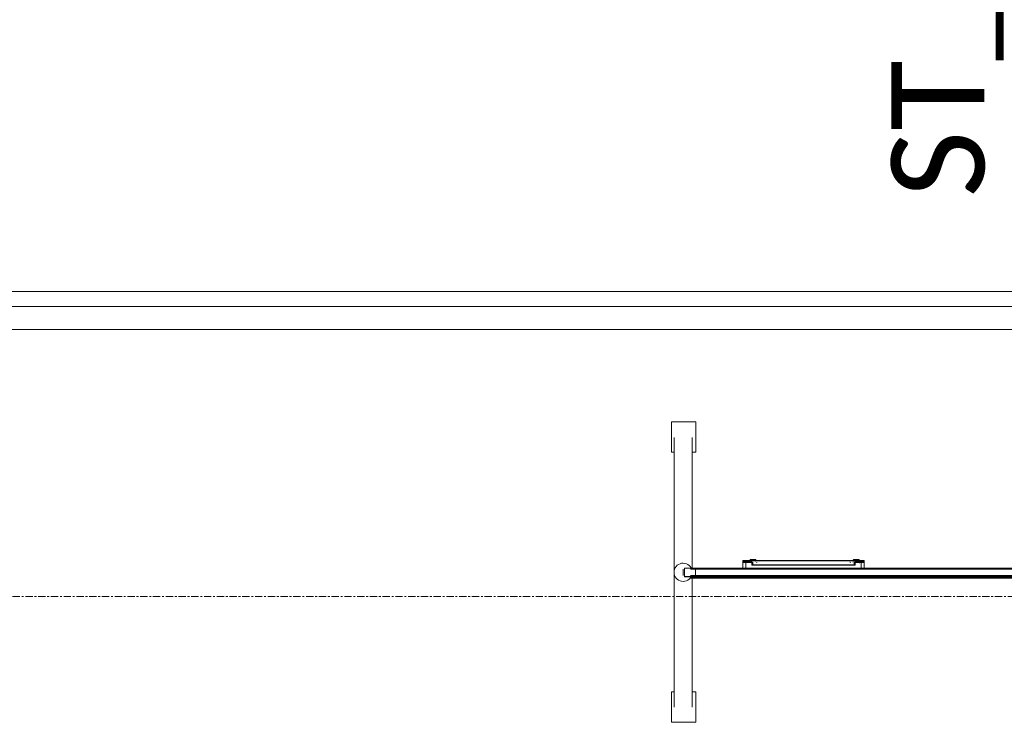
# Model space of a CAD drawing. Header units: millimetres. Extents: x -3388 to 301539, y -5590 to 54660.
# Tile 152 of 216: x 73746 to 75366, y 29493 to 30650. Entities that reach past the tile are written whole.
import ezdxf

# ---------------------------------------------------------------- set-up
doc = ezdxf.new("R2010")
doc.units = ezdxf.units.MM
doc.linetypes.add('stramienlijn', pattern=[21, 12, -3, 3, -3])
for name, color, linetype, lineweight in [('A-ANNO-IDEN', 131, 'Continuous', 18), ('A-GLAZ-CURT', 52, 'Continuous', 9), ('I-FURN', 30, 'Continuous', 13), ('Q-CASE', 31, 'Continuous', 9), ('S-GRID', 1, 'Continuous', 9)]:
    doc.layers.add(name, color=color, linetype=linetype, lineweight=lineweight)
doc.styles.add('Calibri', font='calibri.ttf', dxfattribs={"height": 153.100159})

# ---------------------------------------------------------------- blocks, each defined once
blk = doc.blocks.new('300_82_oth_Cascando Whiteboard Round 20 - 4104___default_dwg_72_CADO_WH_D2_ME_WH_4104-19556229-4e verdieping - bouwdeel 3_ 4_ 5')
at = {"layer": 'I-FURN', "color": 8, "lineweight": 9}
for p, q in [((20, 2), (13.2, 2)), ((13.2, 2), (20, 2)), ((98.5, 14.5), (103, 14.5)), ((293, 14.5), (297.5, 14.5)), ((804, 4), (807, 4)), ((837.3, 4), (844, 4)), ((844, 4), (837.3, 4)), ((1186.5, 14.5), (1191, 14.5)), ((1381, 14.5), (1385.5, 14.5)), ((1425, 4), (1428, 4)), ((1468, 2), (1474.9, 2)), ((1474.9, 2), (1468, 2)), ((20, -12), (12.7, -12)), ((12.7, -12), (20, -12)), ((802, -14.5), (802, -14)), ((1426, -14.5), (1426, -14)), ((1468, -12), (1475.3, -12)), ((1475.3, -12), (1468, -12))]:
    blk.add_line(p, q, dxfattribs=at)
at = {"layer": 'I-FURN', "color": 8, "lineweight": 9, "flags": 128}
for points in [[(807, 4), (804, 4), (804, 2), (804, 4)], [(1428, 2), (1428, 4), (1425, 4)], [(10.8, -14.5), (18, -14.5), (1466, -14.5), (1476.8, -14.5)], [(1476.5, -14), (1466, -14), (18, -14), (11.5, -14)]]:
    blk.add_lwpolyline(points, dxfattribs=at)
blk.add_lwpolyline([(1394.7, 4), (1388, 4)], close=True, dxfattribs=at)
at = {"layer": 'I-FURN', "color": 8, "lineweight": 9}
for centre, start, end in [((98.5, 14), 90, 180), ((297.5, 14), 0, 90), ((1186.5, 14), 90, 180), ((1385.5, 14), 0, 90)]:
    blk.add_arc(centre, 0.5, start, end, dxfattribs=at)
blk = doc.blocks.new('300_82_oth_Cascando Whiteboard Round 20 - 4104___default_dwg_72cado_wh21AD191D793464E4B9ED8C6E3807C616E-19556230-4e verdieping - bouwdeel 3_ 4_ 5')
blk.add_blockref('300_82_oth_Cascando Whiteboard Round 20 - 4104___default_dwg_72_CADO_WH_D2_ME_WH_4104-19556229-4e verdieping - bouwdeel 3_ 4_ 5', (0, 0))
blk = doc.blocks.new('300_82_oth_Cascando Whiteboard Round 20 - 4104___default_dwg_72CADO_WH_D3_ME_WH_BOARD_4104-19556231-4e verdieping - bouwdeel 3_ 4_ 5')
at = {"layer": 'I-FURN', "color": 8, "lineweight": 9}
for p, q in [((2, -12), (2, -12.5)), ((20, -12.5), (11.9, -12.5)), ((11.9, -12.5), (20, -12.5)), ((20, -12), (12.2, -12)), ((12.2, -12), (20, -12)), ((20, -12), (1468, -12)), ((20, -12), (20, -12.5)), ((1468, -12.5), (20, -12.5)), ((1475.8, -12), (1468, -12)), ((1468, -12), (1475.8, -12)), ((1468, -12), (1468, -12.5)), ((1468, -12.5), (1476.1, -12.5)), ((1476.1, -12.5), (1468, -12.5)), ((1486, -12.5), (1486, -12))]:
    blk.add_line(p, q, dxfattribs=at)
blk = doc.blocks.new('300_82_oth_Cascando Whiteboard Round 20 - 4104___default_dwg_72CADO_WH_D3_ME_WH_FRAME_4104-19556232-4e verdieping - bouwdeel 3_ 4_ 5')
at = {"layer": 'I-FURN', "color": 8, "lineweight": 9}
for p, q in [((0, 0), (0, -10)), ((20, 0), (12.3, 0)), ((12.3, 0), (20, 0)), ((20, 2), (13.2, 2)), ((13.2, 2), (20, 2)), ((20, 2), (13.2, 2)), ((13.2, 2), (20, 2)), ((1468, 2), (20, 2)), ((20, 2), (20, 0)), ((20, 0), (20, 2)), ((98, 14), (98, 12)), ((98, 14), (98, 11)), ((98, 12), (98, 14)), ((98, 14), (98, 11)), ((98, 14), (98.5, 14)), ((103, 14), (98, 14)), ((98, 11), (98, 14)), ((98.5, 14), (98, 14)), ((98, 12), (103, 12)), ((98, 11), (98, 1.9)), ((98, 1.9), (98, 11)), ((103, 11), (98, 11)), ((102.7, 14.5), (98.5, 14.5)), ((98.5, 14.5), (103, 14.5)), ((103, 14.5), (98.5, 14.5)), ((98.5, 14.5), (102.7, 14.5)), ((103, 11.5), (98.5, 11.5)), ((98.5, 11.5), (103, 11.5)), ((98.5, 0), (98.5, 0)), ((98.5, 0), (98.5, 0)), ((98.5, 0), (98.5, 0)), ((293, 14.5), (103, 14.5)), ((103, 14.5), (293, 14.5)), ((103, 14.5), (103, 14)), ((293, 14), (103, 14)), ((103, 14), (103, 12)), ((103, 12), (112.8, 12)), ((103, 11.5), (103, 12)), ((103, 11.5), (112.8, 11.5)), ((112.8, 11.5), (103, 11.5)), ((103, 11.5), (114, 11.5)), ((103, 11.5), (103, 11)), ((114.5, 11), (103, 11)), ((103, 11), (103, 1.9)), ((107, 0), (107, 0)), ((110.2, 15.5), (119.8, 15.5)), ((119.8, 15.5), (110.2, 15.5)), ((110.2, 15.5), (110.2, 15)), ((110.2, 15), (110.2, 15.5)), ((110.2, 15.5), (119.8, 15.5)), ((119.8, 15.5), (110.2, 15.5)), ((119.8, 15.5), (110.2, 15.5)), ((110.2, 15.5), (119.8, 15.5)), ((119.8, 15.5), (110.2, 15.5)), ((110.2, 15.5), (119.8, 15.5)), ((119.3, 16), (110.7, 16)), ((110.7, 16), (119.3, 16)), ((119.3, 16), (110.7, 16)), ((110.7, 16), (119.3, 16)), ((110.7, 16), (119.3, 16)), ((119.3, 16), (110.7, 16)), ((110.7, 16), (119.3, 16)), ((119.3, 16), (110.7, 16)), ((113.1, 11.5), (112.5, 11.5)), ((112.5, 11.5), (112.8, 11.5)), ((112.8, 11.5), (112.8, 12)), ((113, 11), (113, 7.2)), ((113, 7.2), (113, 11)), ((113, 11), (113, 8.7)), ((113, 11), (114.5, 11)), ((114.5, 11), (113, 11)), ((113, 8.7), (113, 8.2)), ((113, 8.2), (113, 7.2)), ((113, 7.2), (114.5, 7.2)), ((113.5, 7.2), (113, 7.2)), ((114.5, 8.8), (113.1, 8.8)), ((113.5, 8.3), (114.5, 8.3)), ((113.5, 7.2), (113.5, 8.2)), ((113.5, 7.2), (113.5, 6.7)), ((114.5, 6.7), (113.5, 6.7)), ((114.5, 11), (114.5, 7.2)), ((114.5, 7.2), (281.5, 7.2)), ((114.5, 7.2), (114.5, 6.7)), ((114.5, 6.7), (281.5, 6.7)), ((281.5, 6.7), (114.5, 6.7)), ((116.4, 11.5), (116.3, 11.5)), ((119, 0), (119, 0)), ((119, 0), (119, 0)), ((119.8, 15), (119.8, 15.5)), ((119.8, 15.5), (119.8, 15)), ((277, 0), (277, 0)), ((280, 15.5), (280, 14.3)), ((285.5, 15.5), (280, 15.5)), ((280, 15.5), (285.5, 15.5)), ((281.2, 15.5), (284.5, 15.5)), ((284.5, 15.5), (281.2, 15.5)), ((284.5, 15.5), (281.2, 15.5)), ((281.2, 15.5), (284.5, 15.5)), ((281.5, 7.2), (281.5, 11)), ((293, 11), (281.5, 11)), ((283, 11), (281.5, 11)), ((281.5, 11), (283, 11)), ((282.9, 8.8), (281.5, 8.8)), ((281.5, 8.3), (282.5, 8.3)), ((281.5, 7.2), (283, 7.2)), ((281.5, 7.2), (281.5, 6.7)), ((282.5, 6.7), (281.5, 6.7)), ((281.8, 15.5), (285.5, 15.5)), ((285.5, 15.5), (281.8, 15.5)), ((282, 11.5), (293, 11.5)), ((282.5, 8.2), (282.5, 7.2)), ((283, 7.2), (282.5, 7.2)), ((282.5, 6.7), (282.5, 7.2)), ((283.5, 11.5), (282.9, 11.5)), ((283, 7.2), (283, 11)), ((283, 8.7), (283, 11)), ((283, 11), (283, 7.2)), ((283, 8.2), (283, 8.7)), ((283, 7.2), (283, 8.2)), ((283.2, 12), (293, 12)), ((283.2, 12), (283.2, 11.5)), ((283.2, 11.5), (293, 11.5)), ((293, 11.5), (283.2, 11.5)), ((283.2, 11.5), (283.5, 11.5)), ((285.5, 15.5), (284.5, 15.5)), ((284.5, 15.5), (285.5, 15.5)), ((284.5, 15), (284.5, 15.5)), ((284.5, 15.5), (284.5, 15)), ((284.5, 15.5), (290, 15.5)), ((290, 15.5), (284.5, 15.5)), ((284.5, 15.5), (284.5, 15)), ((284.5, 15), (284.5, 15.5)), ((284.6, 16), (285.4, 16)), ((285.4, 16), (284.6, 16)), ((284.6, 16), (285.4, 16)), ((285.4, 16), (284.6, 16)), ((285.4, 16), (284.6, 16)), ((284.6, 16), (285.4, 16)), ((285.4, 16), (284.6, 16)), ((284.6, 16), (285.4, 16)), ((288.8, 15.5), (285.5, 15.5)), ((285.5, 15.5), (288.8, 15.5)), ((285.5, 15), (285.5, 15.5)), ((285.5, 15.5), (285.5, 15)), ((289, 0), (289, 0)), ((289, 0), (289, 0)), ((293, 14.5), (297.5, 14.5)), ((293, 14.5), (293, 14)), ((297.5, 14.5), (293, 14.5)), ((293, 12), (293, 14)), ((298, 14), (293, 14)), ((293, 12), (298, 12)), ((293, 12), (293, 11.5)), ((293, 11.5), (297.5, 11.5)), ((297.5, 11.5), (293, 11.5)), ((293, 11.5), (293, 11)), ((293, 1.9), (293, 11)), ((298, 11), (293, 11)), ((297.5, 14.5), (293.3, 14.5)), ((293.3, 14.5), (297.5, 14.5)), ((297.5, 14), (298, 14)), ((298, 14), (297.5, 14)), ((297.5, 0), (297.5, 0)), ((298, 12), (298, 14)), ((298, 11), (298, 14)), ((298, 11), (298, 14)), ((298, 14), (298, 12)), ((298, 14), (298, 11)), ((298, 1.9), (298, 11)), ((298, 11), (298, 1.9)), ((12.3, -10), (20, -10)), ((20, -10), (12.3, -10)), ((20, -12), (13.1, -12)), ((13.1, -12), (20, -12)), ((20, -12), (13.1, -12)), ((13.1, -12), (20, -12)), ((20, -12), (20, -10)), ((20, -10), (20, -12)), ((20, -12), (1468, -12))]:
    blk.add_line(p, q, dxfattribs=at)
at = {"layer": 'I-FURN', "color": 8, "lineweight": 9, "flags": 128}
for points in [[(20, 2), (19.3, 2), (18.6, 2), (17.8, 2), (17.1, 2), (16.4, 2), (15.7, 2), (15, 2), (14.3, 2), (13.7, 2), (13, 2), (12.3, 2), (11.7, 2), (11.1, 2), (10.4, 2), (9.8, 2), (9.3, 2), (8.7, 2), (8.1, 2), (7.6, 2), (7.1, 2), (6.6, 2), (6.1, 2), (5.7, 2), (5.3, 2), (4.9, 2), (4.5, 2), (4.1, 2), (3.8, 2), (3.5, 2), (3.2, 2), (3, 2), (2.8, 2), (2.6, 2), (2.4, 2), (2.3, 2), (2.2, 2), (2.1, 2), (2, 2), (2, 2)], [(13.5, 2), (14.2, 2), (14.8, 2), (15.5, 2), (16.2, 2), (16.9, 2), (17.7, 2), (18.4, 2), (19.1, 2), (19.8, 2), (20, 2)], [(20, 2), (382, 2), (744, 2), (1106, 2), (1468, 2)], [(1468, 2), (1106, 2), (744, 2), (382, 2), (20, 2)], [(20, 0), (20, -2.5), (20, -5), (20, -7.5), (20, -10)], [(1468, 0), (1106, 0), (744, 0), (382, 0), (20, 0)], [(20, -10), (20, -7.5), (20, -5), (20, -2.5), (20, 0)], [(20, 0), (382, 0), (744, 0), (1106, 0), (1468, 0)], [(98, 14), (98, 14), (98, 14), (98, 14), (98, 14), (98, 14.1), (98, 14.1), (98, 14.1), (98, 14.1), (98, 14.1), (98, 14.2), (98, 14.2), (98.1, 14.2), (98.1, 14.2), (98.1, 14.2), (98.1, 14.2), (98.1, 14.3), (98.1, 14.3), (98.1, 14.3), (98.1, 14.3), (98.2, 14.3), (98.2, 14.3), (98.2, 14.3), (98.2, 14.4), (98.2, 14.4), (98.2, 14.4), (98.2, 14.4), (98.3, 14.4), (98.3, 14.4), (98.3, 14.4), (98.3, 14.4), (98.3, 14.4), (98.4, 14.4), (98.4, 14.4), (98.4, 14.4), (98.4, 14.5), (98.4, 14.5), (98.5, 14.5), (98.5, 14.5), (98.5, 14.5), (98.5, 14.5)], [(98, 14), (98, 14), (98, 14), (98, 14.1), (98, 14.1), (98, 14.1), (98, 14.1), (98, 14.1), (98, 14.2), (98, 14.2), (98.1, 14.2), (98.1, 14.2), (98.1, 14.2), (98.1, 14.2), (98.1, 14.3), (98.1, 14.3), (98.1, 14.3), (98.1, 14.3), (98.2, 14.3), (98.2, 14.3), (98.2, 14.3), (98.2, 14.4), (98.2, 14.4), (98.2, 14.4), (98.2, 14.4), (98.3, 14.4), (98.3, 14.4), (98.3, 14.4), (98.3, 14.4), (98.3, 14.4), (98.4, 14.4), (98.4, 14.4), (98.4, 14.4), (98.4, 14.5), (98.4, 14.5), (98.5, 14.5), (98.5, 14.5), (98.5, 14.5), (98.5, 14.5)], [(98.5, 11.5), (98.5, 11.5), (98.5, 11.5), (98.4, 11.5), (98.4, 11.5), (98.4, 11.5), (98.4, 11.5), (98.4, 11.5), (98.3, 11.5)], [(103, 14.5), (102.8, 14.5), (102.6, 14.5), (102.5, 14.5), (102.3, 14.5), (102.1, 14.5), (101.9, 14.5), (101.8, 14.5), (101.6, 14.5), (101.4, 14.5), (101.2, 14.5), (101.1, 14.5), (100.9, 14.5), (100.8, 14.5), (100.6, 14.5), (100.5, 14.5), (100.3, 14.5), (100.2, 14.5), (100, 14.5), (99.9, 14.5), (99.8, 14.5), (99.6, 14.5), (99.5, 14.5), (99.4, 14.5), (99.3, 14.5), (99.2, 14.5), (99.1, 14.5), (99, 14.5), (98.9, 14.5), (98.9, 14.5), (98.8, 14.5), (98.7, 14.5), (98.7, 14.5), (98.6, 14.5), (98.6, 14.5), (98.6, 14.5), (98.5, 14.5), (98.5, 14.5), (98.5, 14.5), (98.5, 14.5)], [(98.5, 14.5), (98.5, 14.5), (98.5, 14.5), (98.6, 14.5), (98.7, 14.5), (98.8, 14.5), (98.9, 14.5), (99.1, 14.5), (99.2, 14.5), (99.4, 14.5), (99.6, 14.5), (99.9, 14.5), (100.1, 14.5), (100.4, 14.5), (100.7, 14.5), (101, 14.5), (101.4, 14.5), (101.7, 14.5), (102.1, 14.5), (102.5, 14.5), (102.9, 14.5)], [(98.5, 14.5), (98.5, 14.5), (98.5, 14.5), (98.5, 14.5), (98.6, 14.5), (98.6, 14.5), (98.6, 14.5), (98.7, 14.5), (98.7, 14.5), (98.8, 14.5), (98.9, 14.5), (98.9, 14.5), (99, 14.5), (99.1, 14.5), (99.2, 14.5), (99.3, 14.5), (99.4, 14.5), (99.5, 14.5), (99.6, 14.5), (99.7, 14.5), (99.9, 14.5), (100, 14.5), (100.1, 14.5), (100.3, 14.5), (100.4, 14.5), (100.6, 14.5), (100.7, 14.5), (100.9, 14.5), (101, 14.5), (101.2, 14.5), (101.4, 14.5), (101.5, 14.5), (101.7, 14.5), (101.9, 14.5), (102.1, 14.5), (102.2, 14.5), (102.4, 14.5), (102.6, 14.5), (102.8, 14.5), (103, 14.5)], [(103, 14.5), (102.6, 14.5), (102.2, 14.5), (101.8, 14.5), (101.5, 14.5), (101.1, 14.5), (100.8, 14.5), (100.5, 14.5), (100.2, 14.5), (99.9, 14.5), (99.7, 14.5), (99.5, 14.5), (99.3, 14.5), (99.1, 14.5), (99, 14.5), (98.8, 14.5), (98.7, 14.5), (98.6, 14.5), (98.6, 14.5), (98.5, 14.5), (98.5, 14.5)], [(98.5, 11.5), (98.5, 11.5), (98.5, 11.5), (98.5, 11.5), (98.6, 11.5), (98.6, 11.5), (98.6, 11.5), (98.7, 11.5), (98.7, 11.5), (98.8, 11.5), (98.9, 11.5), (98.9, 11.5), (99, 11.5), (99.1, 11.5), (99.2, 11.5), (99.3, 11.5), (99.4, 11.5), (99.5, 11.5), (99.6, 11.5), (99.7, 11.5), (99.9, 11.5), (100, 11.5), (100.1, 11.5), (100.3, 11.5), (100.4, 11.5), (100.6, 11.5), (100.7, 11.5), (100.9, 11.5), (101, 11.5), (101.2, 11.5), (101.4, 11.5), (101.5, 11.5), (101.7, 11.5), (101.9, 11.5), (102.1, 11.5), (102.2, 11.5), (102.4, 11.5), (102.6, 11.5), (102.8, 11.5), (103, 11.5), (103, 11.5)], [(98.6, 11.5), (98.5, 11.5), (98.5, 11.5), (98.5, 11.5), (98.5, 11.5)], [(106.1, 10.7), (106, 10.8), (105.9, 10.8), (105.9, 10.9), (105.8, 10.9), (105.8, 11), (105.7, 11.1), (105.6, 11.1), (105.6, 11.1), (105.5, 11.2), (105.4, 11.2), (105.4, 11.3), (105.3, 11.3), (105.2, 11.3), (105.1, 11.4), (105.1, 11.4), (105, 11.4), (104.9, 11.4), (104.8, 11.4), (104.8, 11.4), (104.7, 11.5), (104.6, 11.5), (104.5, 11.5), (104.5, 11.5)], [(110, 15.5), (110, 15.5), (110, 15.5), (110, 15.5), (110, 15.5), (110, 15.6), (110, 15.6), (110, 15.6), (110, 15.6), (110, 15.6), (110, 15.7), (110, 15.7), (110.1, 15.7), (110.1, 15.7), (110.1, 15.7), (110.1, 15.7), (110.1, 15.8), (110.1, 15.8), (110.1, 15.8), (110.1, 15.8), (110.2, 15.8), (110.2, 15.8), (110.2, 15.8), (110.2, 15.9), (110.2, 15.9), (110.2, 15.9), (110.2, 15.9), (110.3, 15.9), (110.3, 15.9), (110.3, 15.9), (110.3, 15.9), (110.3, 15.9), (110.4, 15.9), (110.4, 15.9), (110.4, 15.9), (110.4, 16), (110.4, 16), (110.5, 16), (110.5, 16), (110.5, 16), (110.5, 16)], [(110, 15.5), (110, 15.5), (110, 15.5), (110, 15.5), (110, 15.5), (110, 15.6), (110, 15.6), (110, 15.6), (110, 15.6), (110, 15.6), (110, 15.7), (110, 15.7), (110.1, 15.7), (110.1, 15.7), (110.1, 15.7), (110.1, 15.7), (110.1, 15.8), (110.1, 15.8), (110.1, 15.8), (110.1, 15.8), (110.2, 15.8), (110.2, 15.8), (110.2, 15.8), (110.2, 15.9), (110.2, 15.9), (110.2, 15.9), (110.2, 15.9), (110.3, 15.9), (110.3, 15.9), (110.3, 15.9), (110.3, 15.9), (110.3, 15.9), (110.4, 15.9), (110.4, 15.9), (110.4, 15.9), (110.4, 16), (110.4, 16), (110.5, 16), (110.5, 16), (110.5, 16), (110.5, 16)], [(110.2, 14.5), (110.2, 15), (110.2, 15.5)], [(110.2, 15.5), (110.2, 15), (110.2, 14.5)], [(110.5, 13), (110.5, 13), (110.5, 13), (110.4, 13), (110.4, 13), (110.4, 13)], [(110.7, 16), (110.6, 16), (110.6, 16), (110.6, 16), (110.5, 16), (110.5, 16), (110.5, 16), (110.5, 16)], [(110.5, 16), (110.5, 16), (110.5, 16), (110.5, 16), (110.6, 16), (110.6, 16), (110.6, 16), (110.7, 16), (110.7, 16), (110.8, 16), (110.9, 16), (110.9, 16), (111, 16), (111.1, 16), (111.2, 16), (111.3, 16), (111.4, 16), (111.5, 16), (111.6, 16), (111.7, 16), (111.9, 16), (112, 16), (112.1, 16), (112.3, 16), (112.4, 16), (112.6, 16), (112.7, 16), (112.9, 16), (113, 16), (113.2, 16), (113.4, 16), (113.5, 16), (113.7, 16), (113.9, 16), (114.1, 16), (114.2, 16), (114.4, 16), (114.6, 16), (114.8, 16), (115, 16), (115.1, 16), (115.3, 16), (115.5, 16), (115.7, 16), (115.8, 16), (116, 16), (116.2, 16), (116.4, 16), (116.5, 16), (116.7, 16), (116.9, 16), (117, 16), (117.2, 16), (117.3, 16), (117.5, 16), (117.6, 16), (117.8, 16), (117.9, 16), (118.1, 16), (118.2, 16), (118.3, 16), (118.4, 16), (118.6, 16), (118.7, 16), (118.8, 16), (118.9, 16), (118.9, 16), (119, 16), (119.1, 16), (119.2, 16), (119.2, 16), (119.3, 16), (119.3, 16)], [(119.3, 16), (119.3, 16), (119.2, 16), (119.1, 16), (119, 16), (119, 16), (118.9, 16), (118.8, 16), (118.7, 16), (118.6, 16), (118.5, 16), (118.3, 16), (118.2, 16), (118.1, 16), (118, 16), (117.8, 16), (117.7, 16), (117.5, 16), (117.4, 16), (117.2, 16), (117.1, 16), (116.9, 16), (116.7, 16), (116.6, 16), (116.4, 16), (116.2, 16), (116.1, 16), (115.9, 16), (115.7, 16), (115.5, 16), (115.4, 16), (115.2, 16), (115, 16), (114.8, 16), (114.6, 16), (114.5, 16), (114.3, 16), (114.1, 16), (113.9, 16), (113.7, 16), (113.6, 16), (113.4, 16), (113.2, 16), (113.1, 16), (112.9, 16), (112.8, 16), (112.6, 16), (112.5, 16), (112.3, 16), (112.2, 16), (112, 16), (111.9, 16), (111.8, 16), (111.6, 16), (111.5, 16), (111.4, 16), (111.3, 16), (111.2, 16), (111.1, 16), (111, 16), (110.9, 16), (110.9, 16), (110.8, 16), (110.7, 16), (110.7, 16), (110.6, 16), (110.6, 16), (110.6, 16), (110.5, 16), (110.5, 16), (110.5, 16), (110.5, 16)], [(110.5, 16), (110.5, 16), (110.5, 16), (110.5, 16), (110.6, 16), (110.6, 16), (110.6, 16), (110.7, 16), (110.7, 16)], [(110.5, 13), (110.5, 13), (110.5, 13), (110.5, 13)], [(110.5, 13), (110.5, 13), (110.5, 13), (110.5, 13), (110.6, 13)], [(119.5, 16), (119.5, 16), (119.5, 16), (119.5, 16), (119.4, 16), (119.4, 16), (119.4, 16), (119.3, 16), (119.3, 16), (119.2, 16), (119.1, 16), (119.1, 16), (119, 16), (118.9, 16), (118.8, 16), (118.7, 16), (118.6, 16), (118.5, 16), (118.4, 16), (118.3, 16), (118.1, 16), (118, 16), (117.9, 16), (117.7, 16), (117.6, 16), (117.4, 16), (117.3, 16), (117.1, 16), (117, 16), (116.8, 16), (116.6, 16), (116.5, 16), (116.3, 16), (116.1, 16), (115.9, 16), (115.8, 16), (115.6, 16), (115.4, 16), (115.2, 16), (115, 16), (114.9, 16), (114.7, 16), (114.5, 16), (114.3, 16), (114.2, 16), (114, 16), (113.8, 16), (113.6, 16), (113.5, 16), (113.3, 16), (113.1, 16), (113, 16), (112.8, 16), (112.7, 16), (112.5, 16), (112.4, 16), (112.2, 16), (112.1, 16), (111.9, 16), (111.8, 16), (111.7, 16), (111.6, 16), (111.4, 16), (111.3, 16), (111.2, 16), (111.1, 16), (111.1, 16), (111, 16), (110.9, 16), (110.8, 16), (110.8, 16), (110.7, 16), (110.7, 16)], [(110.7, 16), (110.7, 16), (110.8, 16), (110.9, 16), (111, 16), (111, 16), (111.1, 16), (111.2, 16), (111.3, 16), (111.4, 16), (111.5, 16), (111.7, 16), (111.8, 16), (111.9, 16), (112, 16), (112.2, 16), (112.3, 16), (112.5, 16), (112.6, 16), (112.8, 16), (112.9, 16), (113.1, 16), (113.3, 16), (113.4, 16), (113.6, 16), (113.8, 16), (113.9, 16), (114.1, 16), (114.3, 16), (114.5, 16), (114.6, 16), (114.8, 16), (115, 16), (115.2, 16), (115.4, 16), (115.5, 16), (115.7, 16), (115.9, 16), (116.1, 16), (116.3, 16), (116.4, 16), (116.6, 16), (116.8, 16), (116.9, 16), (117.1, 16), (117.2, 16), (117.4, 16), (117.5, 16), (117.7, 16), (117.8, 16), (118, 16), (118.1, 16), (118.2, 16), (118.4, 16), (118.5, 16), (118.6, 16), (118.7, 16), (118.8, 16), (118.9, 16), (119, 16), (119.1, 16), (119.1, 16), (119.2, 16), (119.3, 16), (119.3, 16), (119.4, 16), (119.4, 16), (119.4, 16), (119.5, 16), (119.5, 16), (119.5, 16), (119.5, 16)], [(111.6, 13), (111.6, 13), (111.5, 13), (111.5, 13), (111.5, 13), (111.5, 13)], [(113, 11), (113, 11), (113, 11), (113, 11), (113, 11), (113, 11.1), (113, 11.1), (113, 11.1), (113, 11.1), (113, 11.1), (113, 11.2), (113, 11.2), (112.9, 11.2), (112.9, 11.2), (112.9, 11.2), (112.9, 11.2), (112.9, 11.3), (112.9, 11.3), (112.9, 11.3), (112.9, 11.3), (112.8, 11.3), (112.8, 11.3), (112.8, 11.3), (112.8, 11.4), (112.8, 11.4), (112.8, 11.4), (112.8, 11.4), (112.7, 11.4), (112.7, 11.4), (112.7, 11.4), (112.7, 11.4), (112.7, 11.4), (112.6, 11.4), (112.6, 11.4), (112.6, 11.4), (112.6, 11.5), (112.6, 11.5), (112.5, 11.5), (112.5, 11.5), (112.5, 11.5), (112.5, 11.5)], [(113.5, 8.3), (113.1, 8.3), (113, 8.2)], [(118.5, 13), (118.5, 13), (118.5, 13), (118.4, 13), (118.4, 13)], [(119.3, 16), (119.4, 16), (119.4, 16), (119.4, 16), (119.5, 16), (119.5, 16), (119.5, 16), (119.5, 16)], [(119.5, 16), (119.5, 16), (119.5, 16), (119.5, 16), (119.4, 16), (119.4, 16), (119.4, 16), (119.3, 16), (119.3, 16)], [(119.4, 13), (119.5, 13), (119.5, 13), (119.5, 13), (119.5, 13)], [(119.5, 13), (119.5, 13), (119.5, 13), (119.5, 13), (119.4, 13)], [(119.5, 16), (119.5, 16), (119.5, 16), (119.6, 16), (119.6, 16), (119.6, 16), (119.6, 15.9), (119.6, 15.9), (119.7, 15.9), (119.7, 15.9), (119.7, 15.9), (119.7, 15.9), (119.7, 15.9), (119.7, 15.9), (119.8, 15.9), (119.8, 15.9), (119.8, 15.9), (119.8, 15.8), (119.8, 15.8), (119.8, 15.8), (119.9, 15.8), (119.9, 15.8), (119.9, 15.8), (119.9, 15.8), (119.9, 15.7), (119.9, 15.7), (119.9, 15.7), (119.9, 15.7), (120, 15.7), (120, 15.7), (120, 15.6), (120, 15.6), (120, 15.6), (120, 15.6), (120, 15.6), (120, 15.5), (120, 15.5), (120, 15.5), (120, 15.5), (120, 15.5), (120, 15.5)], [(119.5, 16), (119.5, 16), (119.5, 16), (119.6, 16), (119.6, 16), (119.6, 16), (119.6, 15.9), (119.6, 15.9), (119.7, 15.9), (119.7, 15.9), (119.7, 15.9), (119.7, 15.9), (119.7, 15.9), (119.7, 15.9), (119.8, 15.9), (119.8, 15.9), (119.8, 15.9), (119.8, 15.8), (119.8, 15.8), (119.8, 15.8), (119.9, 15.8), (119.9, 15.8), (119.9, 15.8), (119.9, 15.8), (119.9, 15.7), (119.9, 15.7), (119.9, 15.7), (119.9, 15.7), (120, 15.7), (120, 15.7), (120, 15.6), (120, 15.6), (120, 15.6), (120, 15.6), (120, 15.6), (120, 15.5), (120, 15.5), (120, 15.5), (120, 15.5), (120, 15.5), (120, 15.5)], [(119.6, 13), (119.6, 13), (119.6, 13), (119.5, 13), (119.5, 13), (119.5, 13), (119.5, 13)], [(119.8, 15.5), (119.8, 15), (119.8, 14.5)], [(119.8, 14.5), (119.8, 15), (119.8, 15.5)], [(121.5, 11.5), (121.4, 11.5), (121.3, 11.5), (121.3, 11.4), (121.2, 11.4), (121.1, 11.4), (121, 11.4), (120.9, 11.4), (120.9, 11.4), (120.8, 11.3)], [(275.2, 11.3), (275.1, 11.4), (275.1, 11.4), (275, 11.4), (274.9, 11.4), (274.8, 11.4), (274.8, 11.4), (274.7, 11.5), (274.6, 11.5), (274.5, 11.5), (274.5, 11.5)], [(279.7, 11.5), (279.6, 11.5), (279.5, 11.5), (279.5, 11.5)], [(280, 15.5), (280, 15.5), (280, 15.5), (280, 15.5), (280, 15.5), (280, 15.6), (280, 15.6), (280, 15.6), (280, 15.6), (280, 15.6), (280, 15.7), (280, 15.7), (280.1, 15.7), (280.1, 15.7), (280.1, 15.7), (280.1, 15.7), (280.1, 15.8), (280.1, 15.8), (280.1, 15.8), (280.1, 15.8), (280.2, 15.8), (280.2, 15.8), (280.2, 15.8), (280.2, 15.9), (280.2, 15.9), (280.2, 15.9), (280.2, 15.9), (280.3, 15.9), (280.3, 15.9), (280.3, 15.9), (280.3, 15.9), (280.3, 15.9), (280.4, 15.9), (280.4, 15.9), (280.4, 15.9), (280.4, 16), (280.4, 16), (280.5, 16), (280.5, 16), (280.5, 16), (280.5, 16)], [(280, 15.5), (280, 15.5), (280, 15.5), (280, 15.6), (280, 15.6), (280, 15.6), (280, 15.6), (280, 15.6), (280, 15.7), (280, 15.7), (280.1, 15.7), (280.1, 15.7), (280.1, 15.7), (280.1, 15.7), (280.1, 15.8), (280.1, 15.8), (280.1, 15.8), (280.1, 15.8), (280.2, 15.8), (280.2, 15.8), (280.2, 15.8), (280.2, 15.9), (280.2, 15.9), (280.2, 15.9), (280.2, 15.9), (280.3, 15.9), (280.3, 15.9), (280.3, 15.9), (280.3, 15.9), (280.3, 15.9), (280.4, 15.9), (280.4, 15.9), (280.4, 15.9), (280.4, 16), (280.4, 16), (280.5, 16), (280.5, 16), (280.5, 16), (280.5, 16)], [(280.5, 13), (280.5, 13), (280.5, 13), (280.4, 13), (280.4, 13), (280.4, 13)], [(285.4, 16), (285.2, 16), (285.1, 16), (284.9, 16), (284.7, 16), (284.5, 16), (284.3, 16), (284.2, 16), (284, 16), (283.8, 16), (283.6, 16), (283.5, 16), (283.3, 16), (283.1, 16), (283, 16), (282.8, 16), (282.7, 16), (282.5, 16), (282.4, 16), (282.2, 16), (282.1, 16), (281.9, 16), (281.8, 16), (281.7, 16), (281.6, 16), (281.5, 16), (281.3, 16), (281.2, 16), (281.1, 16), (281.1, 16), (281, 16), (280.9, 16), (280.8, 16), (280.8, 16), (280.7, 16), (280.7, 16), (280.6, 16), (280.6, 16), (280.5, 16), (280.5, 16), (280.5, 16), (280.5, 16)], [(280.5, 16), (280.5, 16), (280.5, 16), (280.5, 16), (280.6, 16), (280.6, 16), (280.6, 16), (280.7, 16), (280.7, 16), (280.8, 16), (280.9, 16), (280.9, 16), (281, 16), (281.1, 16), (281.2, 16), (281.3, 16), (281.4, 16), (281.5, 16), (281.6, 16), (281.7, 16), (281.9, 16), (282, 16), (282.1, 16), (282.3, 16), (282.4, 16), (282.6, 16), (282.7, 16), (282.9, 16), (283, 16), (283.2, 16), (283.4, 16), (283.5, 16), (283.7, 16), (283.9, 16), (284.1, 16), (284.2, 16), (284.4, 16), (284.6, 16)], [(284.6, 16), (284.4, 16), (284.2, 16), (284.1, 16), (283.9, 16), (283.7, 16), (283.5, 16), (283.4, 16), (283.2, 16), (283, 16), (282.9, 16), (282.7, 16), (282.6, 16), (282.4, 16), (282.3, 16), (282.1, 16), (282, 16), (281.9, 16), (281.7, 16), (281.6, 16), (281.5, 16), (281.4, 16), (281.3, 16), (281.2, 16), (281.1, 16), (281, 16), (280.9, 16), (280.9, 16), (280.8, 16), (280.7, 16), (280.7, 16), (280.6, 16), (280.6, 16), (280.6, 16), (280.5, 16), (280.5, 16), (280.5, 16), (280.5, 16)], [(280.5, 16), (280.5, 16), (280.5, 16), (280.5, 16), (280.6, 16), (280.6, 16), (280.6, 16), (280.7, 16), (280.7, 16), (280.8, 16), (280.9, 16), (280.9, 16), (281, 16), (281.1, 16), (281.2, 16), (281.3, 16), (281.4, 16), (281.5, 16), (281.6, 16), (281.7, 16), (281.9, 16), (282, 16), (282.1, 16), (282.3, 16), (282.4, 16), (282.6, 16), (282.7, 16), (282.9, 16), (283, 16), (283.2, 16), (283.4, 16), (283.5, 16), (283.7, 16), (283.9, 16), (284.1, 16), (284.2, 16), (284.4, 16), (284.6, 16), (284.8, 16), (285, 16), (285.1, 16), (285.3, 16), (285.4, 16)], [(280.6, 13), (280.5, 13), (280.5, 13), (280.5, 13), (280.5, 13)], [(280.5, 13), (280.5, 13), (280.5, 13), (280.5, 13), (280.6, 13)], [(281.6, 13), (281.6, 13), (281.5, 13), (281.5, 13), (281.5, 13), (281.5, 13)], [(283, 8.2), (282.9, 8.3), (282.5, 8.3)], [(283.5, 11.5), (283.5, 11.5), (283.5, 11.5), (283.4, 11.5), (283.4, 11.5), (283.4, 11.5), (283.4, 11.4), (283.4, 11.4), (283.3, 11.4), (283.3, 11.4), (283.3, 11.4), (283.3, 11.4), (283.3, 11.4), (283.3, 11.4), (283.2, 11.4), (283.2, 11.4), (283.2, 11.4), (283.2, 11.3), (283.2, 11.3), (283.2, 11.3), (283.1, 11.3), (283.1, 11.3), (283.1, 11.3), (283.1, 11.3), (283.1, 11.2), (283.1, 11.2), (283.1, 11.2), (283.1, 11.2), (283, 11.2), (283, 11.2), (283, 11.1), (283, 11.1), (283, 11.1), (283, 11.1), (283, 11.1), (283, 11), (283, 11), (283, 11), (283, 11), (283, 11), (283, 11)], [(284.6, 16), (284.8, 16), (284.9, 16), (285.1, 16), (285.3, 16), (285.5, 16), (285.7, 16), (285.8, 16), (286, 16), (286.2, 16), (286.4, 16), (286.5, 16), (286.7, 16), (286.9, 16), (287, 16), (287.2, 16), (287.3, 16), (287.5, 16), (287.6, 16), (287.8, 16), (287.9, 16), (288.1, 16), (288.2, 16), (288.3, 16), (288.4, 16), (288.5, 16), (288.7, 16), (288.8, 16), (288.9, 16), (288.9, 16), (289, 16), (289.1, 16), (289.2, 16), (289.2, 16), (289.3, 16), (289.3, 16), (289.4, 16), (289.4, 16), (289.5, 16), (289.5, 16), (289.5, 16), (289.5, 16)], [(289.5, 16), (289.5, 16), (289.5, 16), (289.5, 16), (289.4, 16), (289.4, 16), (289.4, 16), (289.3, 16), (289.3, 16), (289.2, 16), (289.1, 16), (289.1, 16), (289, 16), (288.9, 16), (288.8, 16), (288.7, 16), (288.6, 16), (288.5, 16), (288.4, 16), (288.3, 16), (288.1, 16), (288, 16), (287.9, 16), (287.7, 16), (287.6, 16), (287.4, 16), (287.3, 16), (287.1, 16), (287, 16), (286.8, 16), (286.6, 16), (286.5, 16), (286.3, 16), (286.1, 16), (285.9, 16), (285.8, 16), (285.6, 16), (285.4, 16), (285.2, 16), (285, 16), (284.9, 16), (284.7, 16), (284.6, 16)], [(289.5, 16), (289.5, 16), (289.5, 16), (289.5, 16), (289.4, 16), (289.4, 16), (289.4, 16), (289.3, 16), (289.3, 16), (289.2, 16), (289.1, 16), (289.1, 16), (289, 16), (288.9, 16), (288.8, 16), (288.7, 16), (288.6, 16), (288.5, 16), (288.4, 16), (288.3, 16), (288.1, 16), (288, 16), (287.9, 16), (287.7, 16), (287.6, 16), (287.4, 16), (287.3, 16), (287.1, 16), (287, 16), (286.8, 16), (286.6, 16), (286.5, 16), (286.3, 16), (286.1, 16), (285.9, 16), (285.8, 16), (285.6, 16), (285.4, 16)], [(285.4, 16), (285.6, 16), (285.8, 16), (285.9, 16), (286.1, 16), (286.3, 16), (286.5, 16), (286.6, 16), (286.8, 16), (287, 16), (287.1, 16), (287.3, 16), (287.4, 16), (287.6, 16), (287.7, 16), (287.9, 16), (288, 16), (288.1, 16), (288.3, 16), (288.4, 16), (288.5, 16), (288.6, 16), (288.7, 16), (288.8, 16), (288.9, 16), (289, 16), (289.1, 16), (289.1, 16), (289.2, 16), (289.3, 16), (289.3, 16), (289.4, 16), (289.4, 16), (289.4, 16), (289.5, 16), (289.5, 16), (289.5, 16), (289.5, 16)], [(285.5, 15.5), (285.5, 15), (285.5, 14.5)], [(285.5, 14.5), (285.5, 15), (285.5, 15.5)], [(288.5, 13), (288.5, 13), (288.5, 13), (288.4, 13), (288.4, 13)], [(289.4, 13), (289.5, 13), (289.5, 13), (289.5, 13), (289.5, 13)], [(289.5, 13), (289.5, 13), (289.5, 13), (289.5, 13), (289.4, 13)], [(289.5, 16), (289.5, 16), (289.5, 16), (289.6, 16), (289.6, 16), (289.6, 16), (289.6, 15.9), (289.6, 15.9), (289.7, 15.9), (289.7, 15.9), (289.7, 15.9), (289.7, 15.9), (289.7, 15.9), (289.7, 15.9), (289.8, 15.9), (289.8, 15.9), (289.8, 15.9), (289.8, 15.8), (289.8, 15.8), (289.8, 15.8), (289.9, 15.8), (289.9, 15.8), (289.9, 15.8), (289.9, 15.8), (289.9, 15.7), (289.9, 15.7), (289.9, 15.7), (289.9, 15.7), (290, 15.7), (290, 15.7), (290, 15.6), (290, 15.6), (290, 15.6), (290, 15.6), (290, 15.6), (290, 15.5), (290, 15.5), (290, 15.5), (290, 15.5), (290, 15.5), (290, 15.5)], [(289.5, 16), (289.5, 16), (289.5, 16), (289.6, 16), (289.6, 16), (289.6, 16), (289.6, 15.9), (289.6, 15.9), (289.7, 15.9), (289.7, 15.9), (289.7, 15.9), (289.7, 15.9), (289.7, 15.9), (289.7, 15.9), (289.8, 15.9), (289.8, 15.9), (289.8, 15.9), (289.8, 15.8), (289.8, 15.8), (289.8, 15.8), (289.9, 15.8), (289.9, 15.8), (289.9, 15.8), (289.9, 15.8), (289.9, 15.7), (289.9, 15.7), (289.9, 15.7), (289.9, 15.7), (290, 15.7), (290, 15.7), (290, 15.6), (290, 15.6), (290, 15.6), (290, 15.6), (290, 15.6), (290, 15.5), (290, 15.5), (290, 15.5)], [(289.6, 13), (289.6, 13), (289.6, 13), (289.5, 13), (289.5, 13), (289.5, 13), (289.5, 13)], [(291.5, 11.5), (291.4, 11.5), (291.3, 11.5), (291.3, 11.4), (291.2, 11.4), (291.1, 11.4), (291, 11.4), (290.9, 11.4), (290.9, 11.4), (290.8, 11.3), (290.7, 11.3), (290.6, 11.3), (290.6, 11.2), (290.5, 11.2), (290.4, 11.2), (290.4, 11.1), (290.3, 11.1), (290.2, 11), (290.2, 11), (290.1, 10.9), (290.1, 10.9), (290, 10.8), (290, 10.7), (289.9, 10.7)], [(297.5, 14.5), (297.5, 14.5), (297.5, 14.5), (297.5, 14.5), (297.4, 14.5), (297.4, 14.5), (297.4, 14.5), (297.3, 14.5), (297.3, 14.5), (297.2, 14.5), (297.1, 14.5), (297.1, 14.5), (297, 14.5), (296.9, 14.5), (296.8, 14.5), (296.7, 14.5), (296.6, 14.5), (296.5, 14.5), (296.4, 14.5), (296.3, 14.5), (296.1, 14.5), (296, 14.5), (295.9, 14.5), (295.7, 14.5), (295.6, 14.5), (295.4, 14.5), (295.3, 14.5), (295.1, 14.5), (295, 14.5), (294.8, 14.5), (294.6, 14.5), (294.5, 14.5), (294.3, 14.5), (294.1, 14.5), (293.9, 14.5), (293.8, 14.5), (293.6, 14.5), (293.4, 14.5), (293.2, 14.5), (293, 14.5), (293, 14.5)], [(293, 14.5), (293.4, 14.5), (293.8, 14.5), (294.2, 14.5), (294.5, 14.5), (294.9, 14.5), (295.2, 14.5), (295.5, 14.5), (295.8, 14.5), (296.1, 14.5), (296.3, 14.5), (296.5, 14.5), (296.7, 14.5), (296.9, 14.5), (297, 14.5), (297.2, 14.5), (297.3, 14.5), (297.4, 14.5), (297.4, 14.5), (297.5, 14.5), (297.5, 14.5)], [(293, 14.5), (293.2, 14.5), (293.4, 14.5), (293.5, 14.5), (293.7, 14.5), (293.9, 14.5), (294.1, 14.5), (294.2, 14.5), (294.4, 14.5), (294.6, 14.5), (294.8, 14.5), (294.9, 14.5), (295.1, 14.5), (295.2, 14.5), (295.4, 14.5), (295.5, 14.5), (295.7, 14.5), (295.8, 14.5), (296, 14.5), (296.1, 14.5), (296.2, 14.5), (296.4, 14.5), (296.5, 14.5), (296.6, 14.5), (296.7, 14.5), (296.8, 14.5), (296.9, 14.5), (297, 14.5), (297.1, 14.5), (297.1, 14.5), (297.2, 14.5), (297.3, 14.5), (297.3, 14.5), (297.4, 14.5), (297.4, 14.5), (297.4, 14.5), (297.5, 14.5), (297.5, 14.5), (297.5, 14.5), (297.5, 14.5)], [(293, 11.5), (293.2, 11.5), (293.4, 11.5), (293.5, 11.5), (293.7, 11.5), (293.9, 11.5), (294.1, 11.5), (294.2, 11.5), (294.4, 11.5), (294.6, 11.5), (294.8, 11.5), (294.9, 11.5), (295.1, 11.5), (295.2, 11.5), (295.4, 11.5), (295.5, 11.5), (295.7, 11.5), (295.8, 11.5), (296, 11.5), (296.1, 11.5), (296.2, 11.5), (296.4, 11.5), (296.5, 11.5), (296.6, 11.5), (296.7, 11.5), (296.8, 11.5), (296.9, 11.5), (297, 11.5), (297.1, 11.5), (297.1, 11.5), (297.2, 11.5), (297.3, 11.5), (297.3, 11.5), (297.4, 11.5), (297.4, 11.5), (297.4, 11.5), (297.5, 11.5), (297.5, 11.5), (297.5, 11.5), (297.5, 11.5)], [(297.5, 14.5), (297.5, 14.5), (297.5, 14.5), (297.4, 14.5), (297.3, 14.5), (297.2, 14.5), (297.1, 14.5), (296.9, 14.5), (296.8, 14.5), (296.6, 14.5), (296.4, 14.5), (296.1, 14.5), (295.9, 14.5), (295.6, 14.5), (295.3, 14.5), (295, 14.5), (294.6, 14.5), (294.3, 14.5), (293.9, 14.5), (293.5, 14.5), (293.1, 14.5)], [(297.5, 11.5), (297.5, 11.5), (297.5, 11.5), (297.5, 11.5), (297.4, 11.5)], [(297.5, 14.5), (297.5, 14.5), (297.5, 14.5), (297.6, 14.5), (297.6, 14.5), (297.6, 14.5), (297.6, 14.4), (297.6, 14.4), (297.7, 14.4), (297.7, 14.4), (297.7, 14.4), (297.7, 14.4), (297.7, 14.4), (297.7, 14.4), (297.8, 14.4), (297.8, 14.4), (297.8, 14.4), (297.8, 14.3), (297.8, 14.3), (297.8, 14.3), (297.9, 14.3), (297.9, 14.3), (297.9, 14.3), (297.9, 14.3), (297.9, 14.2), (297.9, 14.2), (297.9, 14.2), (297.9, 14.2), (298, 14.2), (298, 14.2), (298, 14.1), (298, 14.1), (298, 14.1), (298, 14.1), (298, 14.1), (298, 14), (298, 14), (298, 14), (298, 14), (298, 14), (298, 14)], [(297.5, 14.5), (297.5, 14.5), (297.5, 14.5), (297.6, 14.5), (297.6, 14.5), (297.6, 14.5), (297.6, 14.4), (297.6, 14.4), (297.7, 14.4), (297.7, 14.4), (297.7, 14.4), (297.7, 14.4), (297.7, 14.4), (297.7, 14.4), (297.8, 14.4), (297.8, 14.4), (297.8, 14.4), (297.8, 14.3), (297.8, 14.3), (297.8, 14.3), (297.9, 14.3), (297.9, 14.3), (297.9, 14.3), (297.9, 14.3), (297.9, 14.2), (297.9, 14.2), (297.9, 14.2), (297.9, 14.2), (298, 14.2), (298, 14.2), (298, 14.1), (298, 14.1), (298, 14.1), (298, 14.1), (298, 14.1), (298, 14), (298, 14), (298, 14)], [(297.7, 11.5), (297.6, 11.5), (297.6, 11.5), (297.6, 11.5), (297.6, 11.5), (297.6, 11.5), (297.5, 11.5), (297.5, 11.5), (297.5, 11.5), (297.5, 11.5)], [(297.5, 0), (297.5, 0), (297.5, 0), (297.5, 0)], [(2, -12), (2, -12), (2.1, -12), (2.1, -12), (2.2, -12), (2.4, -12), (2.5, -12), (2.7, -12), (2.9, -12), (3.2, -12), (3.4, -12), (3.7, -12), (4, -12), (4.4, -12), (4.7, -12), (5.1, -12), (5.6, -12), (6, -12), (6.5, -12), (7, -12), (7.5, -12), (8, -12), (8.5, -12), (9.1, -12), (9.7, -12), (10.3, -12), (10.9, -12), (11.5, -12), (12.2, -12), (12.8, -12), (13.5, -12), (14.2, -12), (14.8, -12), (15.5, -12), (16.2, -12), (16.9, -12), (17.7, -12), (18.4, -12), (19.1, -12), (19.8, -12), (20, -12)], [(20, -12), (19.3, -12), (18.6, -12), (17.8, -12), (17.1, -12), (16.4, -12), (15.7, -12), (15, -12), (14.3, -12), (13.7, -12), (13, -12)], [(20, -10), (382, -10), (744, -10), (1106, -10), (1468, -10)], [(1468, -10), (1106, -10), (744, -10), (382, -10), (20, -10)], [(1468, -12), (1106, -12), (744, -12), (382, -12), (20, -12)], [(20, -12), (382, -12), (744, -12), (1106, -12), (1468, -12)]]:
    blk.add_lwpolyline(points, dxfattribs=at)
at = {"layer": 'I-FURN', "color": 8, "lineweight": 9}
for centre, radius, start, end in [((98.5, 14), 0.5, 90, 180), ((98.5, 14), 0.5, 90, 180), ((98.5, 14), 0.5, 90, 180), ((98.5, 14), 0.5, 90, 180), ((98.5, 12), 0.5, 180, 270), ((98.5, 12), 0.5, 180, 270), ((103, 9.5), 2, 90, 135), ((103, 9.5), 2, 90, 128.4099), ((112.5, 11), 0.5, 0, 90), ((112.5, 11), 0.5, 0, 90), ((113.5, 7.2), 0.5, 180, 270), ((113.5, 7.2), 0.5, 180, 270), ((282.5, 7.2), 0.5, 270, 360), ((282.5, 7.2), 0.5, 270, 0), ((283.5, 11), 0.5, 90, 180), ((283.5, 11), 0.5, 90, 180), ((293, 9.5), 2, 51.5901, 90), ((293, 9.5), 2, 45, 90), ((297.5, 14), 0.5, 360, 90), ((297.5, 14), 0.5, 360, 90), ((297.5, 14), 0.5, 360, 90), ((297.5, 14), 0.5, 0, 90), ((297.5, 12), 0.5, 270, 360), ((297.5, 12), 0.5, 270, 0)]:
    blk.add_arc(centre, radius, start, end, dxfattribs=at)
for centre, ratio, start_param, end_param in [((110.7, 15.5), 0.957442, 0, 1.570796), ((110.7, 15.5), 0.957442, 0, 1.570796), ((110.7, 15.5), 0.957442, 0, 1.570796), ((110.7, 15.5), 0.957442, 0, 1.570796), ((113.5, 8.8), 0.953939, 1.570796, 3.141593), ((119.3, 15.5), 0.957442, 4.712389, 6.283185), ((119.3, 15.5), 0.957442, 4.712389, 6.283185), ((119.3, 15.5), 0.957442, 4.712389, 6.283185), ((119.3, 15.5), 0.957442, 4.712389, 6.283185), ((282.5, 8.8), 0.953939, 3.141593, 4.712389), ((284.6, 15.5), 0.091803, 0, 1.570796), ((284.6, 15.5), 0.091803, 0, 1.570796), ((284.6, 15.5), 0.091803, 0, 1.570796), ((284.6, 15.5), 0.091803, 0, 1.570796), ((285.4, 15.5), 0.091803, 4.712389, 6.283185), ((285.4, 15.5), 0.091803, 4.712389, 6.283185), ((285.4, 15.5), 0.091803, 4.712389, 6.283185), ((285.4, 15.5), 0.091803, 4.712389, 6.283185)]:
    blk.add_ellipse(centre, major_axis=(0, 0.5), ratio=ratio, start_param=start_param, end_param=end_param, dxfattribs=at)
for points in [[(98, 11), (98, 11.1), (98, 11.2), (98, 11.5), (98, 11.7), (98, 11.9), (98, 12), (98, 12)], [(112.8, 12), (112.9, 12), (113.3, 11.9), (113.7, 11.7), (114.1, 11.3), (114.4, 11.1), (114.5, 11)], [(113.1, 8.8), (113, 8.8), (113, 8.8), (113, 8.8), (113, 8.7)], [(113.5, 8.3), (113.5, 8.3), (113.3, 8.3), (113.1, 8.4), (113, 8.6), (113, 8.7), (113, 8.7)], [(281.5, 11), (281.6, 11), (281.7, 11), (281.9, 11.1), (282.2, 11.2), (282.4, 11.3), (282.6, 11.3), (282.8, 11.4), (283, 11.4), (283.2, 11.5), (283.2, 11.5)], [(283, 8.7), (283, 8.7), (283, 8.6), (282.9, 8.4), (282.7, 8.3), (282.5, 8.3), (282.5, 8.3)], [(283, 8.7), (283, 8.8), (283, 8.8), (283, 8.8), (282.9, 8.8)], [(298, 11), (298, 11), (298, 11.1), (297.9, 11.3), (297.7, 11.4), (297.6, 11.5), (297.5, 11.5)], [(298, 12), (298, 12), (298, 11.9), (298, 11.6), (298, 11.3), (298, 11.1), (298, 11)]]:
    blk.add_open_spline(points, degree=3, dxfattribs=at)
for points, knots in [([(98.5, 11.5), (98.4, 11.5), (98.3, 11.4), (98.2, 11.4), (98.1, 11.3), (98.1, 11.2), (98, 11.1), (98, 11), (98, 11)], [0, 0, 0, 0, 0.2, 0.4, 0.5, 0.6, 0.8, 1, 1, 1, 1]), ([(112.8, 11.5), (112.9, 11.5), (113.2, 11.4), (112.9, 11.5), (113.3, 11.4), (113.5, 11.3), (113.7, 11.2), (114, 11.1), (114.2, 11), (114.4, 11), (114.5, 11)], [-1, -1, -1, -1, -0.916667, -0.611111, -0.527778, -0.444444, -0.333333, -0.222222, -0.111111, 0, 0, 0, 0]), ([(281.5, 11), (281.7, 11.2), (282, 11.4), (282.4, 11.8), (282.8, 11.9), (283.1, 12), (283.2, 12)], [-1, -1, -1, -1, -0.6, -0.4, -0.2, 0, 0, 0, 0])]:
    blk.add_open_spline(points, degree=3, knots=knots, dxfattribs=at)
blk = doc.blocks.new('300_82_oth_Cascando Whiteboard Round 20 - 4104___default_dwg_EDWG3FA6B10C5DB54CC1AB4491F623A3088D-19556233-4e verdieping - bouwdeel 3_ 4_ 5')
for name in ['300_82_oth_Cascando Whiteboard Round 20 - 4104___default_dwg_72CADO_WH_D3_ME_WH_FRAME_4104-19556232-4e verdieping - bouwdeel 3_ 4_ 5', '300_82_oth_Cascando Whiteboard Round 20 - 4104___default_dwg_72cado_wh21AD191D793464E4B9ED8C6E3807C616E-19556230-4e verdieping - bouwdeel 3_ 4_ 5', '300_82_oth_Cascando Whiteboard Round 20 - 4104___default_dwg_72CADO_WH_D3_ME_WH_BOARD_4104-19556231-4e verdieping - bouwdeel 3_ 4_ 5']:
    blk.add_blockref(name, (0, 0))
blk = doc.blocks.new('300_82_oth_Cascando Whiteboard Round 20 - 4104___default_dwg-19556228-4e verdieping - bouwdeel 3_ 4_ 5')
blk.add_blockref('300_82_oth_Cascando Whiteboard Round 20 - 4104___default_dwg_EDWG3FA6B10C5DB54CC1AB4491F623A3088D-19556233-4e verdieping - bouwdeel 3_ 4_ 5', (0, 0))
blk = doc.blocks.new('300_82_oth_Cascando Whiteboard Round 20 - Cascando Whiteboard Round 20_ 1190x1540mm-19556236-4e verdieping - bouwdeel 3_ 4_ 5')
at = {"layer": 'I-FURN', "color": 8, "lineweight": 9}
for p, q in [((-723, 248), (-763, 248)), ((-763, 198), (-763, 248)), ((-723, 248), (-723, 198)), ((-763, 198), (-758.7, 198)), ((-729.3, 198), (-723, 198)), ((-742, -7.5), (-742, 7)), ((-742, 7), (742, 7)), ((742, -7.5), (-742, -7.5)), ((-758.8, -197), (-763, -197)), ((-763, -247), (-763, -197)), ((-723, -197), (-729.3, -197)), ((-723, -197), (-723, -247)), ((-763, -247), (-723, -247))]:
    blk.add_line(p, q, dxfattribs=at)
at = {"layer": 'I-FURN', "color": 8, "lineweight": 9, "flags": 128}
for points in [[(-759, -222), (-759, -216.2), (-759, -210), (-759, -203.5), (-759, -196.7), (-759, -189.5), (-759, -182), (-759, -174.3), (-759, -166.3), (-759, -158), (-759, -149.4), (-759, -140.6), (-759, -131.6), (-759, -122.4), (-759, -113), (-759, -103.4), (-759, -93.6), (-759, -83.7), (-759, -73.7), (-759, -63.5), (-759, -53.2), (-759, -42.9), (-759, -32.4), (-759, -22), (-759, -11.5), (-759, -0.9), (-759, 9.6), (-759, 20.1), (-759, 30.6), (-759, 41), (-759, 51.4), (-759, 61.7), (-759, 71.8), (-759, 81.9), (-759, 91.9), (-759, 101.6), (-759, 111.3), (-759, 120.7), (-759, 130), (-759, 139), (-759, 147.9), (-759, 156.5), (-759, 164.8), (-759, 172.9), (-759, 180.7), (-759, 188.2), (-759, 195.4), (-759, 202.3), (-759, 208.9), (-759, 215.1), (-759, 221), (-759, 222)], [(-729, 222), (-729, 216.2), (-729, 210), (-729, 203.5), (-729, 196.7), (-729, 189.5), (-729, 182), (-729, 174.3), (-729, 166.3), (-729, 158), (-729, 149.4), (-729, 140.6), (-729, 131.6), (-729, 122.4), (-729, 113), (-729, 103.4), (-729, 93.6), (-729, 83.7), (-729, 73.7), (-729, 63.5), (-729, 53.2), (-729, 42.9), (-729, 32.4), (-729, 22), (-729, 11.5), (-729, 5)], [(-729, -5), (-729, -9.6), (-729, -20.1), (-729, -30.6), (-729, -41), (-729, -51.4), (-729, -61.7), (-729, -71.8), (-729, -81.9), (-729, -91.9), (-729, -101.6), (-729, -111.3), (-729, -120.7), (-729, -130), (-729, -139), (-729, -147.9), (-729, -156.5), (-729, -164.8), (-729, -172.9), (-729, -180.7), (-729, -188.2), (-729, -195.4), (-729, -202.3), (-729, -208.9), (-729, -215.1), (-729, -221), (-729, -222)]]:
    blk.add_lwpolyline(points, dxfattribs=at)
at = {"layer": 'I-FURN', "color": 8, "lineweight": 9}
for start, end in [(19.6343, 180), (180, 340.3657)]:
    blk.add_arc((-744, 0), 15, start, end, dxfattribs=at)
blk.add_blockref('300_82_oth_Cascando Whiteboard Round 20 - 4104___default_dwg-19556228-4e verdieping - bouwdeel 3_ 4_ 5', (-744, 5))
blk = doc.blocks.new('Stadhuis Zoetermeer_OTH_interieur_rvt-1-4e verdieping - bouwdeel 3_ 4_ 5')
at = {"color": 8, "lineweight": 9}
blk.add_blockref('300_82_oth_Cascando Whiteboard Round 20 - Cascando Whiteboard Round 20_ 1190x1540mm-19556236-4e verdieping - bouwdeel 3_ 4_ 5', (75581.8, 29740), dxfattribs=at)
blk = doc.blocks.new('43_hellingbaan 4e verdieping_bouwdeel 4_5 - 43_hellingbaan 4e verdieping_bouwdeel 4_5-2147014-4e verdieping - bouwdeel 3_ 4_ 5')
at = {"layer": 'Q-CASE'}
blk.add_line((12367, -2760), (4951.5, -2760), dxfattribs=at)
blk = doc.blocks.new('System Panel - Glazed-4389172-4e verdieping - bouwdeel 3_ 4_ 5')
at = {"layer": 'A-GLAZ-CURT', "lineweight": 13}
for p, q in [((1411.25, 12.5), (-1411.25, 12.5)), ((-1411.25, 12.5), (-1411.25, -12.5)), ((1411.25, -12.5), (1411.25, 12.5)), ((-1411.25, -12.5), (1411.25, -12.5))]:
    blk.add_line(p, q, dxfattribs=at)

msp = doc.modelspace()

# ---------------------------------------------------------------- linework, layer by layer
at = {"layer": 'S-GRID', "linetype": 'stramienlijn'}
msp.add_line((130950, 29700), (12500.1395, 29700), dxfattribs=at)

# ---------------------------------------------------------------- block references
at = {"lineweight": 5}
msp.add_blockref('Stadhuis Zoetermeer_OTH_interieur_rvt-1-4e verdieping - bouwdeel 3_ 4_ 5', (0, 0), dxfattribs=at)
at = {"layer": 'A-GLAZ-CURT', "rotation": 180}
msp.add_blockref('System Panel - Glazed-4389172-4e verdieping - bouwdeel 3_ 4_ 5', (74098.75, 30190), dxfattribs=at)
at = {"layer": 'Q-CASE'}
msp.add_blockref('43_hellingbaan 4e verdieping_bouwdeel 4_5 - 43_hellingbaan 4e verdieping_bouwdeel 4_5-2147014-4e verdieping - bouwdeel 3_ 4_ 5', (65025, 32900), dxfattribs=at)

# ---------------------------------------------------------------- next in the draw order: texts
at = {"layer": 'A-ANNO-IDEN', "lineweight": 9, "insert": (75180.4778, 30808.0953), "char_height": 153.10016, "width": 1095.076887, "attachment_point": 2, "rotation": 90, "line_spacing_factor": 1.156427, "style": 'Calibri', "bg_fill": 3, "box_fill_scale": 1.25, "bg_fill_color": 0, "bg_fill_transparency": 0}
msp.add_mtext('ST_60-15', dxfattribs=at)

doc.saveas('drawing.dxf')
